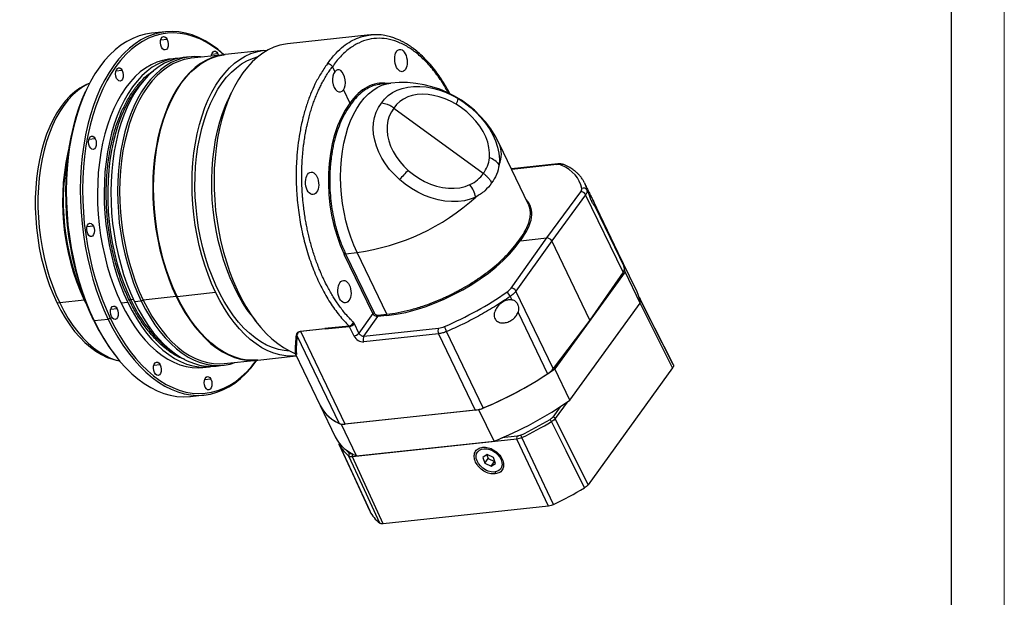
# Model space of a CAD drawing. Header units: millimetres. Extents: x 2152 to 3183, y 256 to 984.
# Tile 11 of 15: x 2954 to 3183, y 390 to 524. Entities that reach past the tile are written whole.
import ezdxf

# ---------------------------------------------------------------- set-up
doc = ezdxf.new("R2010")
doc.units = ezdxf.units.MM
doc.layers.add('图框_外框线', color=7, linetype='Continuous', lineweight=18)
doc.layers.add('标注线', color=7, linetype='Continuous')

# ---------------------------------------------------------------- blocks, each defined once
blk = doc.blocks.new('140000000DL1')
at = {"linetype": 'Continuous', "lineweight": 25}
for p, q in [((24.53, 70.11), (21.09, 69.74)), ((24.97, 68.25), (23.4, 68.08)), ((74.7, 69.34), (54.42, 67.16)), ((48.58, 65.53), (39.15, 64.52)), ((27.22, 63.61), (25.58, 63.44)), ((30.5, 63.97), (28.86, 63.79)), ((38.95, 64.5), (30.85, 63.63)), ((37.4, 64.72), (35.83, 64.55)), ((37.4, 64.72), (37.54, 64.35)), ((13.97, 60.63), (12.4, 60.46)), ((65.42, 61.54), (66, 60.33)), ((5.14, 55.78), (4.99, 55.48)), ((5.99, 57.52), (5.23, 57.17)), ((68.14, 55.87), (69.71, 52.61)), ((79.72, 57.53), (77.16, 57.26)), ((40.65, 55.12), (39.85, 53.38)), ((80.5, 51.41), (102.38, 35.45)), ((7.36, 43.89), (5.79, 43.72)), ((113.46, 27.83), (106.27, 42.76)), ((120.66, 37.73), (109.28, 36.51)), ((120.39, 37.56), (109.34, 36.37)), ((127.24, 32.98), (127.18, 33.07)), ((127.18, 33.05), (127.21, 32.97)), ((127.21, 32.97), (127.8, 31.32)), ((127.44, 32.56), (127.23, 32.99)), ((117.93, 19.6), (126.24, 30.92)), ((127.44, 30.2), (119.14, 18.88)), ((136.59, 11.2), (127.44, 30.2)), ((127.8, 31.32), (128.2, 30.49)), ((136.33, 14.08), (129.25, 28.79)), ((129.69, 27.39), (136.93, 12.35)), ((6.9, 22.52), (5.33, 22.35)), ((109.17, 7.31), (117.93, 19.6)), ((111.45, 18.9), (117.93, 19.6)), ((119.14, 18.88), (110.38, 6.59)), ((128.49, -0.56), (119.14, 18.88)), ((75.34, 1.06), (68.35, 15.59)), ((68.66, 15.75), (71.48, 16.06)), ((68.66, 15.75), (75.65, 1.22)), ((78.77, 0.92), (71.48, 16.06)), ((140.03, 6.39), (136.33, 14.08)), ((137.09, 11.34), (119.89, -12.46)), ((136.59, 11.2), (128.49, -0.56)), ((140.79, 3.64), (137.09, 11.34)), ((27.19, 5.26), (19.09, 4.39)), ((27.36, 5.36), (27.19, 5.26)), ((27.39, 5.29), (36.82, 6.3)), ((108.98, 5.29), (109.38, 4.47)), ((119.52, -12.41), (110.38, 6.59)), ((-2.06, 3.78), (-1.35, 3.71)), ((4.68, 4.36), (-1.35, 3.71)), ((4.68, 4.36), (5.51, 2.71)), ((4.88, 4.27), (4.96, 4.09)), ((4.89, 4.27), (4.88, 4.27)), ((15.34, 3.79), (13.7, 3.61)), ((16.71, 4.55), (16.03, 4.48)), ((18.62, 4.14), (16.98, 3.97)), ((19.09, 4.39), (18.62, 4.14)), ((123.59, -20.15), (140.79, 3.64)), ((148.85, -11.38), (140.74, 4.67)), ((148.75, -12.21), (140.77, 3.61)), ((12.72, 2.25), (11.15, 2.08)), ((45.5, 0.73), (46.66, -0.79)), ((75.34, 1.06), (71.92, -3.73)), ((73.13, -4.46), (76.55, 0.33)), ((76.55, 0.68), (78.77, 0.92)), ((78.76, 0.57), (76.55, 0.33)), ((110.88, 1.36), (118.11, -13.68)), ((6.94, -0.51), (7.1, -0.71)), ((10.55, -0.34), (7.1, -0.71)), ((11.04, -0.07), (10.55, -0.34)), ((69.52, -1.98), (63.58, -2.62)), ((63.62, -2.69), (69.57, -2.05)), ((69.57, -2.05), (70.7, -4.39)), ((71.92, -3.73), (70.8, -1.4)), ((128.49, -0.56), (119.52, -12.41)), ((56.75, -4.3), (67.1, -25.83)), ((57.63, -3.26), (63.58, -2.62)), ((63.62, -2.69), (57.68, -3.33)), ((68.57, -25.99), (57.68, -3.33)), ((91.41, -3.86), (73.11, -5.83)), ((73.13, -4.46), (91.43, -2.49)), ((91.41, -3.86), (100.41, -22.57)), ((102.38, -22.04), (93.38, -3.33)), ((11.89, -8.72), (12.09, -8.99)), ((47.19, -10.3), (56.58, -9.29)), ((56.3, -8.71), (62.43, -21.46)), ((12.48, -10.33), (13.3, -10.51)), ((23.26, -11.49), (21.69, -11.66)), ((33.7, -12.13), (35.34, -11.95)), ((36.98, -11.78), (38.62, -11.6)), ((38.89, -11.19), (46.98, -10.32)), ((123.59, -20.15), (119.89, -12.46)), ((148.75, -12.21), (128.04, -40.87)), ((35.69, -15.02), (34.12, -15.19)), ((30.65, -19.24), (34.09, -18.87)), ((62.43, -21.46), (66.13, -29.15)), ((122.89, -20.64), (120.01, -24.62)), ((101.31, -22.47), (67.67, -26.09)), ((100.41, -22.57), (68.57, -25.99)), ((105.01, -30.17), (101.31, -22.47)), ((121.22, -21.76), (119.41, -24.27)), ((71.37, -33.78), (67.67, -26.09)), ((128.04, -40.87), (120.01, -24.62)), ((67.12, -30.98), (67.11, -30.89)), ((67.11, -30.97), (74.57, -47.28)), ((110.63, -29.68), (70.31, -34.01)), ((71.37, -33.78), (105.01, -30.17)), ((110.64, -28.99), (106.88, -29.4)), ((118.38, -46.07), (110.63, -29.68)), ((70.39, -33.32), (70.33, -33.32)), ((102.44, -31.73), (102.23, -31.67)), ((103.31, -33.48), (102.26, -34.16)), ((103.27, -33.51), (103.58, -34.41)), ((104.85, -34.21), (103.31, -33.48)), ((105.92, -33.52), (106.1, -33.36)), ((77.86, -50.43), (70.31, -34.01)), ((102.26, -34.16), (102.74, -35.57)), ((102.74, -35.57), (103.58, -34.41)), ((102.74, -35.57), (104.28, -36.3)), ((103.58, -34.41), (105.12, -35.14)), ((104.28, -36.3), (105.12, -35.14)), ((104.28, -36.3), (105.33, -35.62)), ((105.33, -35.62), (104.85, -34.21)), ((105.12, -35.14), (105.16, -35.12)), ((101.66, -36.26), (101.63, -36.23)), ((101.75, -36.35), (101.78, -36.38)), ((103.02, -37.27), (103.05, -37.29)), ((105.29, -37.76), (105.27, -38.2)), ((118.38, -46.07), (77.86, -50.43))]:
    blk.add_line(p, q, dxfattribs=at)
at = {"color": 7, "linetype": 'Continuous', "lineweight": 25}
blk.add_line((148.85, -11.38), (148.92, -11.52), dxfattribs=at)
at = {"linetype": 'Continuous', "lineweight": 25, "flags": 128}
for points in [[(38.92, 64.49), (38.87, 64.54), (37.36, 65.82), (35.81, 66.95), (34.25, 67.92), (32.66, 68.72), (31.06, 69.35), (29.45, 69.81), (27.84, 70.09), (26.24, 70.2), (24.65, 70.13), (23.08, 69.88), (21.53, 69.46), (20.01, 68.87), (18.53, 68.11), (17.09, 67.18), (15.71, 66.08), (14.37, 64.83), (13.09, 63.42), (11.88, 61.86), (10.74, 60.16), (9.67, 58.32), (8.67, 56.36), (7.76, 54.27), (6.93, 52.07), (6.2, 49.76), (5.55, 47.36), (5, 44.87), (4.54, 42.31), (4.18, 39.68), (3.92, 37), (3.76, 34.27), (3.7, 31.51), (3.74, 28.72), (3.88, 25.92), (4.13, 23.12), (4.47, 20.33), (4.91, 17.57), (5.45, 14.83), (6.08, 12.13), (6.8, 9.49), (7.61, 6.91), (8.51, 4.41), (9.49, 1.99), (10.55, -0.34)], [(21.09, 69.74), (19.63, 69.51), (18.08, 69.09), (16.57, 68.5), (15.09, 67.74), (13.65, 66.81), (12.26, 65.71), (10.93, 64.46), (9.65, 63.05), (8.44, 61.49), (7.29, 59.79), (6.22, 57.95), (5.23, 55.99), (4.32, 53.9), (3.49, 51.7), (2.75, 49.39), (2.11, 46.99), (1.55, 44.5), (1.09, 41.94), (0.74, 39.31), (0.47, 36.63), (0.31, 33.9), (0.26, 31.14), (0.3, 28.35), (0.44, 25.55), (0.68, 22.75), (1.03, 19.96), (1.47, 17.2), (2, 14.46), (2.63, 11.76), (3.36, 9.12), (4.17, 6.54), (5.07, 4.04), (6.04, 1.62), (7.1, -0.71)], [(38.83, 64.48), (37.61, 65.5), (36.08, 66.62), (34.53, 67.58), (32.96, 68.37), (31.37, 68.99), (29.78, 69.45), (28.18, 69.73), (26.59, 69.83), (25.02, 69.76), (23.46, 69.52), (21.93, 69.11), (20.42, 68.52), (18.96, 67.76), (17.53, 66.84), (16.15, 65.76), (14.83, 64.51), (13.57, 63.12), (12.36, 61.57), (11.23, 59.89), (10.17, 58.06), (9.19, 56.12), (8.28, 54.05), (7.46, 51.86), (6.73, 49.58), (6.09, 47.2), (5.54, 44.74), (5.09, 42.2), (4.73, 39.59), (4.47, 36.93), (4.32, 34.23), (4.26, 31.49), (4.3, 28.73), (4.44, 25.96), (4.68, 23.18), (5.02, 20.42), (5.46, 17.67), (5.99, 14.96), (6.61, 12.29), (7.33, 9.67), (8.13, 7.12), (9.02, 4.64), (9.99, 2.24), (11.04, -0.07)], [(23.59, 66.33), (23.41, 66.85), (23.33, 67.42), (23.37, 67.97), (23.52, 68.44), (23.76, 68.77), (24.07, 68.93), (24.39, 68.88), (24.71, 68.65), (24.97, 68.25)], [(24.97, 68.25), (25.15, 67.73), (25.22, 67.17), (25.18, 66.61), (25.03, 66.14), (24.79, 65.81), (24.49, 65.66), (24.16, 65.7), (23.85, 65.94), (23.59, 66.33)], [(36.82, 6.3), (35.86, 8.43), (34.97, 10.65), (34.17, 12.95), (33.45, 15.33), (32.83, 17.76), (32.29, 20.24), (31.85, 22.76), (31.51, 25.31), (31.26, 27.86), (31.11, 30.42), (31.07, 32.97), (31.12, 35.5), (31.27, 37.99), (31.53, 40.43), (31.88, 42.82), (32.33, 45.14), (32.87, 47.38), (33.51, 49.52), (34.23, 51.57), (35.04, 53.51), (35.93, 55.34), (36.9, 57.03), (37.94, 58.59), (39.06, 60.01), (40.23, 61.28), (41.46, 62.39), (42.74, 63.35), (44.07, 64.14), (45.44, 64.76), (46.85, 65.22), (48.28, 65.49), (49.53, 65.6)], [(35.77, 64.16), (35.81, 64.44), (35.96, 64.91), (36.2, 65.24), (36.5, 65.39), (36.83, 65.35), (37.14, 65.11), (37.4, 64.72)], [(54.42, 67.16), (53.97, 67.11), (52.53, 66.81), (51.1, 66.34), (49.72, 65.7), (48.37, 64.88), (47.07, 63.91), (45.82, 62.77), (44.63, 61.48), (43.5, 60.04), (42.44, 58.46), (41.46, 56.74), (40.55, 54.89), (39.72, 52.93), (38.98, 50.85), (38.33, 48.68), (37.78, 46.41), (37.31, 44.06), (36.95, 41.64), (36.68, 39.17), (36.51, 36.64), (36.44, 34.08), (36.47, 31.5), (36.61, 28.91), (36.84, 26.31), (37.17, 23.72), (37.6, 21.16), (38.13, 18.63), (38.75, 16.15), (39.46, 13.73), (40.25, 11.37), (41.13, 9.09), (42.09, 6.91), (43.12, 4.82), (44.23, 2.84), (45.4, 0.98), (46.62, -0.75), (47.91, -2.35), (49.24, -3.81), (50.61, -5.11), (52.03, -6.27), (53.47, -7.26), (54.93, -8.09), (56.41, -8.75)], [(25.58, 63.44), (25.27, 63.4), (23.83, 63.12), (22.41, 62.66), (21.03, 62.03), (19.69, 61.23), (18.39, 60.27), (17.14, 59.14), (15.96, 57.86), (14.84, 56.43), (13.78, 54.85), (12.81, 53.14), (11.9, 51.3), (11.09, 49.34), (10.36, 47.27), (9.71, 45.1), (9.17, 42.84), (8.71, 40.5), (8.36, 38.09), (8.1, 35.62), (7.95, 33.1), (7.89, 30.55), (7.94, 27.98), (8.09, 25.4), (8.33, 22.81), (8.68, 20.24), (9.13, 17.7), (9.67, 15.19), (10.3, 12.73), (11.03, 10.34), (11.84, 8.01), (12.73, 5.77), (13.7, 3.61)], [(28.04, 63.67), (26.91, 63.58), (25.47, 63.3), (24.05, 62.84), (22.67, 62.21), (21.33, 61.41), (20.03, 60.45), (18.78, 59.32), (17.6, 58.04), (16.48, 56.61), (15.42, 55.03), (14.45, 53.32), (13.55, 51.48), (12.73, 49.52), (12, 47.45), (11.35, 45.28), (10.81, 43.02), (10.35, 40.67), (10, 38.26), (9.74, 35.79), (9.59, 33.28), (9.53, 30.73), (9.58, 28.16), (9.73, 25.57), (9.97, 22.99), (10.32, 20.42), (10.77, 17.88), (11.31, 15.37), (11.94, 12.91), (12.67, 10.51), (13.48, 8.19), (14.37, 5.94), (15.34, 3.79)], [(28.86, 63.79), (28.55, 63.75), (27.11, 63.47), (25.69, 63.02), (24.31, 62.39), (22.97, 61.59), (21.67, 60.62), (20.43, 59.5), (19.24, 58.21), (18.12, 56.78), (17.06, 55.21), (16.09, 53.49), (15.19, 51.65), (14.37, 49.69), (13.64, 47.62), (12.99, 45.45), (12.45, 43.19), (11.99, 40.85), (11.64, 38.44), (11.38, 35.97), (11.23, 33.45), (11.17, 30.9), (11.22, 28.33), (11.37, 25.75), (11.61, 23.17), (11.96, 20.6), (12.41, 18.05), (12.95, 15.55), (13.58, 13.09), (14.31, 10.69), (15.12, 8.36), (16.01, 6.12), (16.98, 3.97)], [(33.53, 63.92), (33.13, 63.97), (31.66, 64.04), (30.19, 63.93), (28.75, 63.65), (27.33, 63.19), (25.95, 62.56), (24.61, 61.76), (23.31, 60.8), (22.07, 59.67), (20.88, 58.39), (19.76, 56.96), (18.7, 55.38), (17.73, 53.67), (16.83, 51.83), (16.01, 49.87), (15.28, 47.8), (14.63, 45.63), (14.09, 43.37), (13.63, 41.03), (13.28, 38.62), (13.02, 36.15), (12.87, 33.63), (12.81, 31.08), (12.86, 28.51), (13.01, 25.92), (13.25, 23.34), (13.6, 20.77), (14.05, 18.23), (14.59, 15.72), (15.22, 13.26), (15.95, 10.87), (16.76, 8.54), (17.65, 6.29), (18.62, 4.14)], [(30.85, 63.63), (30.54, 63.59), (29.11, 63.31), (27.71, 62.86), (26.34, 62.24), (25.01, 61.45), (23.73, 60.49), (22.5, 59.38), (21.32, 58.11), (20.21, 56.69), (19.17, 55.13), (18.2, 53.43), (17.31, 51.61), (16.5, 49.67), (15.77, 47.62), (15.14, 45.47), (14.6, 43.23), (14.15, 40.91), (13.8, 38.53), (13.54, 36.08), (13.39, 33.59), (13.33, 31.07), (13.38, 28.52), (13.53, 25.96), (13.77, 23.4), (14.12, 20.86), (14.56, 18.34), (15.09, 15.86), (15.72, 13.42), (16.44, 11.05), (17.24, 8.75), (18.13, 6.52), (19.09, 4.39)], [(39.09, 64.51), (38.64, 64.46), (37.21, 64.18), (35.81, 63.73), (34.44, 63.11), (33.11, 62.32), (31.83, 61.36), (30.59, 60.24), (29.42, 58.98), (28.31, 57.56), (27.27, 56), (26.3, 54.3), (25.41, 52.48), (24.6, 50.54), (23.87, 48.49), (23.24, 46.34), (22.69, 44.1), (22.24, 41.78), (21.89, 39.4), (21.64, 36.95), (21.48, 34.46), (21.43, 31.94), (21.48, 29.39), (21.62, 26.83), (21.87, 24.27), (22.21, 21.73), (22.65, 19.21), (23.19, 16.73), (23.82, 14.29), (24.54, 11.92), (25.34, 9.62), (26.22, 7.39), (27.19, 5.26)], [(27.39, 5.29), (26.43, 7.42), (25.54, 9.64), (24.74, 11.94), (24.02, 14.32), (23.4, 16.75), (22.86, 19.23), (22.42, 21.75), (22.07, 24.29), (21.83, 26.85), (21.68, 29.41), (21.64, 31.96), (21.69, 34.48), (21.84, 36.97), (22.1, 39.42), (22.45, 41.8), (22.9, 44.12), (23.44, 46.36), (24.08, 48.51), (24.8, 50.56), (25.61, 52.5), (26.5, 54.32), (27.47, 56.02), (28.51, 57.58), (29.62, 59), (30.8, 60.27), (32.03, 61.38), (33.31, 62.34), (34.64, 63.13), (36.01, 63.75), (37.42, 64.2), (38.85, 64.48), (39.15, 64.52)], [(54.96, -8.11), (53.65, -8.01), (52.2, -7.72), (50.75, -7.27), (49.3, -6.64), (47.88, -5.84), (46.48, -4.88), (45.1, -3.75), (43.77, -2.47), (42.47, -1.05), (41.23, 0.52), (40.04, 2.23), (38.91, 4.06), (37.85, 6.01), (36.86, 8.07), (35.95, 10.22), (35.12, 12.46), (34.37, 14.78), (33.72, 17.16), (33.15, 19.6), (32.68, 22.07), (32.31, 24.58), (32.03, 27.1), (31.86, 29.63), (31.78, 32.15), (31.81, 34.66), (31.94, 37.13), (32.17, 39.55), (32.5, 41.92), (32.93, 44.23), (33.45, 46.45), (34.07, 48.59), (34.78, 50.62), (35.57, 52.55), (36.45, 54.36), (37.4, 56.04), (38.43, 57.58), (39.53, 58.98), (40.69, 60.23), (41.91, 61.32), (43.18, 62.25), (44.5, 63.02), (45.86, 63.61), (47.21, 64.03)], [(12.59, 58.71), (12.41, 59.23), (12.34, 59.79), (12.38, 60.35), (12.53, 60.82), (12.77, 61.15), (13.07, 61.3), (13.4, 61.26), (13.71, 61.02), (13.97, 60.63)], [(13.97, 60.63), (14.15, 60.11), (14.22, 59.54), (14.18, 58.99), (14.03, 58.52), (13.79, 58.19), (13.49, 58.03), (13.16, 58.08), (12.85, 58.31), (12.59, 58.71)], [(5.23, 57.17), (4.88, 57.01), (3.59, 56.28), (2.35, 55.39), (1.17, 54.34), (0.03, 53.13), (-1.03, 51.77), (-2.03, 50.27), (-2.96, 48.64), (-3.8, 46.87), (-4.57, 45), (-5.24, 43.01), (-5.83, 40.92), (-6.33, 38.75), (-6.73, 36.5), (-7.03, 34.19), (-7.23, 31.82), (-7.33, 29.42), (-7.33, 26.98), (-7.23, 24.53), (-7.04, 22.08), (-6.74, 19.63), (-6.34, 17.2), (-5.85, 14.81), (-5.26, 12.47), (-4.59, 10.18), (-3.83, 7.96), (-2.98, 5.82), (-2.06, 3.78)], [(5.99, 57.52), (5.64, 57.35), (4.34, 56.62), (3.09, 55.72), (1.9, 54.66), (0.76, 53.44), (-0.32, 52.08), (-1.32, 50.56), (-2.26, 48.92), (-3.11, 47.14), (-3.88, 45.25), (-4.56, 43.25), (-5.15, 41.14), (-5.65, 38.96), (-6.05, 36.69), (-6.36, 34.36), (-6.56, 31.97), (-6.67, 29.55), (-6.67, 27.09), (-6.57, 24.62), (-6.37, 22.15), (-6.07, 19.68), (-5.67, 17.24), (-5.17, 14.83), (-4.58, 12.47), (-3.9, 10.16), (-3.13, 7.93), (-2.28, 5.77), (-1.35, 3.71)], [(6.94, -0.51), (5.89, 1.8), (4.92, 4.2), (4.03, 6.68), (3.23, 9.23), (2.51, 11.85), (1.89, 14.52), (1.36, 17.23), (0.92, 19.98), (0.58, 22.74), (0.34, 25.52), (0.2, 28.29), (0.16, 31.05), (0.22, 33.79), (0.37, 36.49), (0.63, 39.15), (0.99, 41.76), (1.44, 44.3), (1.99, 46.76), (2.63, 49.14), (3.36, 51.42), (4.18, 53.61), (4.99, 55.48)], [(71.48, 16.06), (70.67, 17.87), (69.94, 19.78), (69.3, 21.76), (68.75, 23.81), (68.29, 25.91), (67.93, 28.05), (67.67, 30.21), (67.51, 32.38), (67.45, 34.55), (67.5, 36.69), (67.65, 38.79), (67.9, 40.84), (68.25, 42.83), (68.7, 44.74), (69.24, 46.56), (69.87, 48.27), (70.59, 49.87), (71.39, 51.34), (72.27, 52.67), (73.22, 53.86), (74.23, 54.9), (75.29, 55.77), (76.41, 56.48), (77.57, 57.01), (78.76, 57.37), (79.72, 57.53)], [(77.47, 52.64), (78.22, 53.61), (79.11, 54.47), (80.13, 55.2), (81.27, 55.79), (82.53, 56.25), (83.88, 56.56), (85.31, 56.72), (86.81, 56.73), (88.35, 56.59), (89.93, 56.3), (91.52, 55.87), (93.1, 55.29), (94.67, 54.58), (96.2, 53.74)], [(15.85, 53.74), (15.59, 53.3), (14.67, 51.53), (13.82, 49.64), (13.06, 47.63), (12.39, 45.52), (11.81, 43.31), (11.33, 41.01), (10.94, 38.64), (10.66, 36.21), (10.48, 33.73), (10.4, 31.21), (10.42, 28.66), (10.55, 26.1), (10.77, 23.54), (11.1, 20.99), (11.53, 18.47), (12.05, 15.98), (12.67, 13.53), (13.39, 11.15), (14.18, 8.84), (15.07, 6.61), (16.03, 4.48)], [(45.5, 0.73), (44.58, 2.01), (43.43, 3.79), (42.35, 5.68), (41.34, 7.69), (40.4, 9.8), (39.54, 11.99), (38.76, 14.27), (38.07, 16.62), (37.47, 19.02), (36.97, 21.47), (36.55, 23.95), (36.24, 26.46), (36.02, 28.97), (35.9, 31.49), (35.89, 33.99), (35.97, 36.46), (36.16, 38.9), (36.44, 41.28), (36.82, 43.61), (37.3, 45.86), (37.87, 48.03), (38.53, 50.1), (39.28, 52.07), (39.85, 53.38)], [(95.73, 52.38), (94.38, 53.11), (93.01, 53.72), (91.61, 54.2), (90.22, 54.54), (88.84, 54.75), (87.5, 54.81), (86.22, 54.73), (85, 54.5), (83.88, 54.14), (82.85, 53.64), (81.94, 53.01), (81.15, 52.27), (80.5, 51.41)], [(96.2, 53.74), (97.73, 52.75), (99.18, 51.63), (100.53, 50.42), (101.78, 49.12), (102.89, 47.74), (103.87, 46.31), (104.69, 44.85), (105.36, 43.36), (105.85, 41.87), (106.17, 40.39), (106.31, 38.94), (106.26, 37.55)], [(81.86, 33.91), (80.6, 35.12), (79.45, 36.4), (78.43, 37.76), (77.54, 39.17), (76.8, 40.61), (76.22, 42.08), (75.79, 43.55), (75.53, 45.01), (75.44, 46.44), (75.52, 47.83), (75.76, 49.15), (76.17, 50.41), (76.74, 51.57), (77.47, 52.64)], [(80.5, 51.41), (79.86, 50.48), (79.36, 49.45), (79.02, 48.34), (78.83, 47.16), (78.81, 45.93), (78.94, 44.67), (79.24, 43.38), (79.69, 42.09), (80.29, 40.81), (81.03, 39.56), (81.9, 38.36), (82.9, 37.22), (84, 36.15)], [(103.88, 39.26), (103.91, 40.49), (103.77, 41.77), (103.45, 43.08), (102.97, 44.4), (102.32, 45.71), (101.53, 47), (100.59, 48.23), (99.52, 49.4), (98.35, 50.5), (97.08, 51.49), (95.73, 52.38)], [(5.97, 41.97), (5.8, 42.49), (5.72, 43.06), (5.76, 43.61), (5.91, 44.08), (6.15, 44.41), (6.45, 44.57), (6.78, 44.52), (7.1, 44.29), (7.36, 43.89)], [(7.36, 43.89), (7.54, 43.37), (7.61, 42.81), (7.57, 42.25), (7.42, 41.78), (7.18, 41.45), (6.88, 41.3), (6.55, 41.34), (6.24, 41.57), (5.97, 41.97)], [(100.52, 29.61), (99.18, 29.09), (97.74, 28.73), (96.21, 28.53), (94.62, 28.5), (92.98, 28.64), (91.31, 28.94), (89.64, 29.41), (87.98, 30.03), (86.35, 30.8), (84.77, 31.71), (83.27, 32.75), (81.86, 33.91)], [(84, 36.15), (85.25, 35.14), (86.59, 34.23), (87.99, 33.46), (89.44, 32.81), (90.92, 32.32), (92.4, 31.98), (93.86, 31.8), (95.28, 31.78), (96.64, 31.92), (97.93, 32.22), (99.12, 32.67)], [(5.52, 20.61), (5.34, 21.12), (5.26, 21.69), (5.3, 22.24), (5.45, 22.71), (5.69, 23.05), (6, 23.2), (6.32, 23.16), (6.64, 22.92), (6.9, 22.52)], [(6.9, 22.52), (7.08, 22.01), (7.15, 21.44), (7.11, 20.89), (6.96, 20.42), (6.72, 20.08), (6.42, 19.93), (6.09, 19.97), (5.78, 20.21), (5.52, 20.61)], [(136.33, 14.08), (136.65, 13.31), (136.93, 12.35)], [(27.19, 5.26), (28.22, 3.24), (29.33, 1.32), (30.5, -0.48), (31.73, -2.15), (33.01, -3.68), (34.33, -5.07), (35.7, -6.31), (37.1, -7.39), (38.53, -8.31), (39.98, -9.07), (41.44, -9.66), (42.91, -10.08), (44.38, -10.32), (45.84, -10.39), (47.12, -10.31)], [(47.19, -10.3), (46.04, -10.37), (44.58, -10.3), (43.11, -10.06), (41.64, -9.64), (40.18, -9.05), (38.73, -8.29), (37.3, -7.37), (35.9, -6.29), (34.54, -5.05), (33.21, -3.66), (31.93, -2.13), (30.7, -0.46), (29.54, 1.34), (28.43, 3.26), (27.39, 5.29)], [(56.62, -9.29), (55.47, -9.36), (54.01, -9.29), (52.54, -9.04), (51.07, -8.62), (49.61, -8.04), (48.16, -7.28), (46.73, -6.36), (45.33, -5.27), (43.97, -4.03), (42.64, -2.64), (41.36, -1.11), (40.13, 0.56), (38.97, 2.35), (37.86, 4.27), (36.82, 6.3)], [(140.52, 5.08), (140.57, 4.99), (140.78, 4.59)], [(-2.06, 3.78), (-1.07, 1.83), (0, 0), (1.13, -1.71), (2.31, -3.29), (3.55, -4.73), (4.83, -6.03), (6.16, -7.18), (7.51, -8.16), (8.89, -8.99), (10.28, -9.65), (11.69, -10.13), (12.48, -10.33)], [(-1.35, 3.71), (-0.35, 1.75), (0.72, -0.1), (1.86, -1.82), (3.06, -3.41), (4.3, -4.87), (5.6, -6.17), (6.93, -7.33), (8.29, -8.32), (9.68, -9.15), (11.09, -9.82), (12.51, -10.31), (13.3, -10.51)], [(11.34, 0.34), (11.16, 0.85), (11.08, 1.42), (11.13, 1.97), (11.27, 2.44), (11.51, 2.78), (11.82, 2.93), (12.14, 2.89), (12.46, 2.65), (12.72, 2.25)], [(13.7, 3.61), (14.75, 1.57), (15.87, -0.37), (17.05, -2.19), (18.29, -3.87), (19.58, -5.42), (20.92, -6.82), (22.3, -8.07), (23.72, -9.17), (25.16, -10.1), (26.62, -10.86), (28.1, -11.46), (29.58, -11.88), (31.07, -12.13), (32.54, -12.2), (33.7, -12.13)], [(15.34, 3.79), (16.39, 1.74), (17.51, -0.19), (18.69, -2.01), (19.93, -3.69), (21.22, -5.24), (22.56, -6.65), (23.94, -7.9), (25.36, -8.99), (26.8, -9.92), (28.26, -10.69), (29.74, -11.28), (31.22, -11.7), (32.71, -11.95), (34.18, -12.02), (35.65, -11.91), (36.16, -11.84)], [(16.98, 3.97), (18.03, 1.92), (19.15, -0.02), (20.33, -1.83), (21.57, -3.52), (22.86, -5.07), (24.2, -6.47), (25.58, -7.72), (27, -8.81), (28.44, -9.75), (29.9, -10.51), (31.38, -11.11), (32.86, -11.53), (34.35, -11.77), (35.82, -11.84), (36.98, -11.78)], [(18.62, 4.14), (19.67, 2.09), (20.79, 0.16), (21.97, -1.66), (23.21, -3.34), (24.5, -4.89), (25.84, -6.29), (27.22, -7.54), (28.64, -8.64), (30.08, -9.57), (31.54, -10.33), (33.02, -10.93), (34.5, -11.35), (35.99, -11.6), (37.46, -11.67), (38.93, -11.56), (40.37, -11.28), (41.57, -10.91)], [(19.09, 4.39), (20.13, 2.37), (21.23, 0.45), (22.4, -1.35), (23.63, -3.02), (24.91, -4.55), (26.23, -5.94), (27.6, -7.18), (29, -8.26), (30.43, -9.18), (31.88, -9.94), (33.34, -10.53), (34.81, -10.95), (36.28, -11.19), (37.74, -11.26), (38.89, -11.19)], [(148.92, -11.52), (144.36, -2.5), (140.78, 4.59)], [(12.72, 2.25), (12.9, 1.74), (12.97, 1.17), (12.93, 0.62), (12.78, 0.15), (12.54, -0.19), (12.24, -0.34), (11.91, -0.3), (11.6, -0.06), (11.34, 0.34)], [(7.1, -0.71), (8.23, -2.93), (9.43, -5.04), (10.7, -7.04), (12.03, -8.9), (13.41, -10.63), (14.84, -12.22), (16.31, -13.67), (17.82, -14.95), (19.36, -16.08), (20.93, -17.05), (22.52, -17.85), (24.12, -18.48), (25.73, -18.94), (27.34, -19.22), (28.94, -19.33), (30.53, -19.26), (30.65, -19.24)], [(10.55, -0.34), (11.68, -2.56), (12.88, -4.67), (14.14, -6.67), (15.47, -8.53), (16.85, -10.26), (18.28, -11.85), (19.75, -13.3), (21.26, -14.58), (22.81, -15.71), (24.38, -16.68), (25.96, -17.48), (27.56, -18.11), (29.17, -18.57), (30.78, -18.85), (32.38, -18.96), (33.97, -18.89), (35.55, -18.64), (37.09, -18.22), (38.61, -17.63), (40.09, -16.87), (41.53, -15.94), (42.92, -14.84), (44.25, -13.59), (45.53, -12.18), (46.74, -10.62), (46.95, -10.33)], [(11.04, -0.07), (12.16, -2.27), (13.35, -4.37), (14.61, -6.34), (15.92, -8.19), (17.29, -9.91), (18.71, -11.48), (20.17, -12.91), (21.66, -14.19), (23.19, -15.31), (24.75, -16.27), (26.32, -17.06), (27.91, -17.68), (29.5, -18.14), (31.1, -18.42), (32.68, -18.52), (34.26, -18.45), (35.82, -18.21), (37.35, -17.8), (38.86, -17.21), (40.32, -16.45), (41.75, -15.53), (43.12, -14.45), (44.45, -13.2), (45.71, -11.81), (46.86, -10.34)], [(21.88, -13.4), (21.7, -12.89), (21.62, -12.32), (21.66, -11.77), (21.81, -11.3), (22.05, -10.97), (22.36, -10.81), (22.68, -10.86), (23, -11.09), (23.26, -11.49)], [(23.26, -11.49), (23.44, -12.01), (23.51, -12.57), (23.47, -13.13), (23.32, -13.6), (23.08, -13.93), (22.78, -14.08), (22.45, -14.04), (22.14, -13.8), (21.88, -13.4)], [(34.31, -16.94), (34.13, -16.42), (34.06, -15.86), (34.1, -15.3), (34.25, -14.83), (34.49, -14.5), (34.79, -14.35), (35.12, -14.39), (35.43, -14.62), (35.69, -15.02)], [(35.69, -15.02), (35.87, -15.54), (35.94, -16.11), (35.9, -16.66), (35.75, -17.13), (35.51, -17.46), (35.21, -17.62), (34.88, -17.57), (34.57, -17.34), (34.31, -16.94)], [(127.14, -41.64), (122.64, -32.54), (119.11, -25.39)], [(74.57, -47.28), (70.4, -38.15), (67.12, -30.98)], [(119.59, -45.71), (115.26, -36.52), (111.85, -29.31)], [(101.66, -36.26), (101.19, -35.67), (100.85, -35.04), (100.66, -34.4), (100.62, -33.79), (100.74, -33.23), (101.02, -32.76), (101.43, -32.39), (101.97, -32.15), (102.59, -32.04), (103.28, -32.08), (103.99, -32.26), (104.69, -32.57), (105.34, -33), (105.92, -33.52)], [(105.92, -33.52), (106.39, -34.11), (106.73, -34.74), (106.93, -35.38), (106.96, -35.99), (106.84, -36.55), (106.57, -37.02), (106.15, -37.39), (105.62, -37.63), (104.99, -37.74), (104.31, -37.7), (103.6, -37.52), (102.9, -37.21), (102.24, -36.78), (101.66, -36.26)], [(77.01, -50.28), (72.79, -41.08), (69.47, -33.86)]]:
    blk.add_lwpolyline(points, dxfattribs=at)
at = {"linetype": 'Continuous', "lineweight": 25}
for centre, radius, start, end in [((35.63, 42.23), 22.88, 136.0513, 149.8046), ((82.53, 31.34), 26.35, 25.6867, 96.1314), ((92.69, 54.18), 3.53, 329.2381, 352.813), ((56.6, 28.5), 57.26, 165.3912, 204.9416), ((57.6, 28.65), 58.09, 167.2406, 204.8177), ((100.21, 40.16), 6.6, 336.6517, 23.1363), ((102.34, 34.59), 4.91, 36.9746, 71.6741), ((120.72, 37.33), 0.402, 99.8803, 145.5244), ((121.96, 36.78), 0.819, 66.5297, 125.2774), ((115.35, 4.13), 44.82, 134.3896, 138.3602), ((92.93, 27.99), 7.76, 12.0352, 37.0916), ((126.92, 30.84), 1, 28.549, 114.4051), ((64.11, 69.74), 54.19, 277.8174, 312.2162), ((126.31, 29.67), 1.26, 25.1156, 93.2347), ((68.72, 15.27), 0.489, 97.1669, 138.8254), ((128.92, 10.54), 8.21, 5.5351, 25.5459), ((135.4, 12.17), 1.53, 320.5057, 6.5614), ((109.19, 5.98), 1.34, 27.3886, 90.9616), ((106.48, 4.1), 2.78, 25.5302, 53.5719), ((132.62, 2.85), 8.21, 5.5351, 25.5459), ((16.09, 4), 0.485, 97.0494, 139.6061), ((48.61, 19.51), 35.88, 204.7683, 224.1272), ((140.41, 4.39), 0.418, 27.0753, 63.1651), ((75.71, 0.73), 0.489, 97.1669, 138.8254), ((76.22, 0.51), 0.376, 332.003, 26.4162), ((78.43, 0.75), 0.376, 332.003, 26.4162), ((50.26, 19.99), 47.92, 205.324, 216.805), ((69.28, -0.66), 1.34, 280.3539, 342.8336), ((69.33, -0.11), 1.96, 277.1669, 318.8254), ((98.56, -0.64), 5.84, 194.3396, 207.4039), ((56.56, -4.48), 0.26, 41.4266, 78.7155), ((57.46, -3.43), 0.244, 24.798, 44.2368), ((63.4, -2.79), 0.244, 24.798, 44.2368), ((70.45, -2.45), 1.96, 277.1669, 318.8254), ((74.46, -5.16), 1.5, 152.003, 206.4162), ((92.76, -3.2), 1.5, 152.003, 206.4162), ((38.66, 10.27), 22.3, 224.8677, 236.2927), ((67.83, 61.87), 90.75, 291.6509, 305.0045), ((67.52, 62.53), 91.47, 292.3999, 303.5765), ((114.96, -8.76), 5.84, 302.637, 321.3097), ((70.75, -17.24), 9.33, 206.8779, 246.9941), ((71.12, -16.9), 9.81, 207.7076, 249.4388), ((71.53, 54.18), 90.75, 291.6509, 305.0045), ((99.51, -15.3), 7.33, 277.0461, 293.0537), ((68.13, -23.21), 2.81, 248.5479, 279.0387), ((72.17, 52.94), 90.66, 295.753, 300.9025), ((71.97, 53.36), 91.78, 295.753, 300.9025), ((117.37, -26.19), 1.91, 24.542, 44.5637), ((119.43, -24.91), 0.647, 26.9208, 92.1339), ((8.94, -78.76), 114.17, 25.6655, 25.9971), ((74.82, -24.59), 9.81, 207.7076, 249.4388), ((67.51, -30.81), 0.425, 164.0534, 204.075), ((74.73, -27.17), 8.51, 206.5554, 231.7763), ((111.29, -29.35), 0.743, 150.9147, 206.0423), ((75.38, -26.11), 9.1, 221.6774, 231.329), ((69.96, -33.67), 0.526, 119.5662, 201.4602), ((70.98, -33.68), 0.743, 150.9147, 206.0423), ((79.5, 37.71), 92.55, 295.6722, 300.9832), ((82.28, -43.5), 8.59, 206.1645, 232.1673)]:
    blk.add_arc(centre, radius, start, end, dxfattribs=at)
for centre, major_axis, ratio in [((82.21, 63.07), (-0.34, 2.73), 0.547112), ((60.46, 32.98), (-0.25, 2.74), 0.583675), ((68.38, 6.44), (-0.25, 2.74), 0.583675)]:
    blk.add_ellipse(centre, major_axis=major_axis, ratio=ratio, dxfattribs=at)
for centre, major_axis, ratio, start_param, end_param in [((67.07, 58.1), (-0.25, 2.74), 0.583675, 0.571011, 3.712604), ((67.07, 58.1), (-0.34, 2.73), 0.547112, 3.693463, 6.835056), ((80.07, 31.07), (-3.27, 26.4), 0.547112, 6.137956, 6.83481), ((80.07, 31.08), (-2.38, 26.49), 0.583675, 0.571257, 2.141807), ((74.08, 56.2), (28.56, -20.41), 0.424012, 6.253971, 6.522926), ((119.1, 35.88), (2.73, 1.25), 0.420281, 0.345481, 0.897721), ((89.65, 16.57), (36.36, 16.69), 0.420281, 6.189157, 6.628666), ((73.97, 56.05), (28.1, -21.04), 0.446162, 6.0485, 6.317455), ((123.74, 30.61), (2.73, 1.25), 0.420281, 5.63629, 6.189157), ((89.64, 16.55), (24.17, 11.1), 0.420281, 5.610357, 6.426827), ((118.32, 18.79), (0.81, -0.586), 0.698865, 0.911617, 2.481728), ((89.64, 16.56), (23.75, 11.98), 0.456843, 4.023205, 5.593756), ((106.74, 7.1), (2.68, 1.35), 0.456843, 5.014955, 5.567822), ((89.63, 16.54), (35.72, 18.01), 0.456843, 4.575446, 5.014955), ((70.25, -2.13), (-0.11, 1.25), 0.583675, 5.2834, 5.68709), ((92.66, -0.69), (2.68, 1.35), 0.456843, 4.023205, 4.575446), ((72.34, -4.21), (1.62, -1.17), 0.698865, 4.053209, 5.623321)]:
    blk.add_ellipse(centre, major_axis=major_axis, ratio=ratio, start_param=start_param, end_param=end_param, dxfattribs=at)
for points, knots in [([(64.21, 62.26), (64.76, 63.02), (65.86, 64.49), (67.65, 66.22), (69.47, 67.56), (71.3, 68.5), (73.04, 69.1), (74.18, 69.26), (74.7, 69.33)], [0, 0, 0, 0, 0.18848, 0.369366, 0.542655, 0.708347, 0.866441, 1, 1, 1, 1]), ([(93.91, 55.01), (93.82, 55.18), (93.11, 56.59), (91.59, 58.87), (89.38, 61.76), (87.02, 64.15), (84.57, 66.07), (82.03, 67.46), (79.44, 68.32), (76.84, 68.61), (74.3, 68.33), (71.84, 67.46), (69.52, 66.03), (67.34, 64.11), (66.06, 62.4), (65.42, 61.54)], [0, 0, 0, 0, 0.011624, 0.094392, 0.175622, 0.256854, 0.338152, 0.419458, 0.502357, 0.585257, 0.668225, 0.751198, 0.834103, 0.917013, 1, 1, 1, 1]), ([(74.7, 69.33), (74.77, 69.35), (74.84, 69.36), (74.92, 69.36), (74.93, 69.36)], [0, 0, 0, 0, 0.865479, 1, 1, 1, 1]), ([(94.26, 54.84), (94.22, 54.93), (93.81, 55.73), (93, 57.11), (91.87, 58.89), (90.69, 60.53), (89.46, 62.05), (88.14, 63.5), (86.82, 64.76), (85.53, 65.83), (84.37, 66.66), (83.37, 67.28), (82.49, 67.76), (81.65, 68.16), (80.7, 68.55), (79.56, 68.93), (78.15, 69.25), (76.58, 69.45), (75.49, 69.38), (74.94, 69.35)], [0, 0, 0, 0, 0.00893, 0.084026, 0.152668, 0.216443, 0.289464, 0.356959, 0.429841, 0.495548, 0.552483, 0.603146, 0.641075, 0.680969, 0.724127, 0.778119, 0.844191, 0.922349, 1, 1, 1, 1]), ([(13.9, 50.72), (14.35, 51.66), (15.24, 53.52), (16.8, 55.93), (18.52, 58.02), (20.12, 59.58), (21.2, 60.27), (21.61, 60.54)], [0, 0, 0, 0, 0.218096, 0.433582, 0.64906, 0.867153, 1, 1, 1, 1]), ([(64.21, 62.26), (63.63, 61.45), (62.54, 59.91), (61.19, 57.38), (60.23, 55.22), (59.57, 53.49), (59.12, 52.18), (58.71, 50.86), (58.3, 49.37), (57.79, 47.26), (57.28, 44.58), (56.86, 41.46), (56.58, 37.88), (56.5, 33.88), (56.69, 30.09), (57, 27.05), (57.33, 24.66), (57.74, 22.3), (58.41, 19.22), (59.44, 15.47), (60.97, 11.23), (62.77, 7.3), (64.82, 3.75), (67.06, 0.59), (68.7, -1.13), (69.52, -1.98)], [0, 0, 0, 0, 0.052634, 0.099981, 0.142039, 0.164738, 0.185531, 0.20442, 0.226217, 0.253543, 0.298001, 0.341115, 0.382885, 0.443001, 0.500096, 0.531798, 0.563441, 0.595023, 0.626546, 0.689382, 0.75198, 0.81434, 0.876463, 0.938349, 1, 1, 1, 1]), ([(70.56, -1.06), (70.38, -0.87), (69.91, -0.41), (69.11, 0.45), (68.22, 1.5), (67.37, 2.6), (66.64, 3.64), (65.94, 4.68), (65.27, 5.77), (64.61, 6.93), (63.9, 8.27), (63.23, 9.65), (62.65, 10.94), (62.16, 12.11), (61.69, 13.32), (61.2, 14.7), (60.74, 16.1), (60.31, 17.53), (59.92, 18.98), (59.57, 20.38), (59.28, 21.73), (59.02, 23.02), (58.78, 24.4), (58.55, 25.89), (58.36, 27.35), (58.23, 28.58), (58.12, 29.79), (58.03, 31.12), (57.96, 32.66), (57.92, 34.21), (57.93, 35.74), (57.97, 37.27), (58.04, 38.72), (58.15, 40.08), (58.27, 41.36), (58.43, 42.71), (58.64, 44.15), (58.88, 45.52), (59.1, 46.65), (59.34, 47.73), (59.63, 48.91), (59.99, 50.25), (60.4, 51.56), (60.83, 52.84), (61.3, 54.08), (61.78, 55.24), (62.28, 56.32), (62.78, 57.33), (63.34, 58.38), (63.98, 59.48), (64.56, 60.36), (64.99, 60.97), (65.22, 61.29), (65.36, 61.47), (65.42, 61.54)], [0, 0, 0, 0, 0.014407, 0.03564, 0.062492, 0.085166, 0.10581, 0.124985, 0.145823, 0.166641, 0.187475, 0.215121, 0.235523, 0.249965, 0.270803, 0.291622, 0.312456, 0.333295, 0.354114, 0.374949, 0.392813, 0.410659, 0.42851, 0.449832, 0.471766, 0.487882, 0.49994, 0.52078, 0.541601, 0.562439, 0.58328, 0.604102, 0.62494, 0.642806, 0.660655, 0.678509, 0.700068, 0.722273, 0.738276, 0.749951, 0.770794, 0.791619, 0.812459, 0.833304, 0.854128, 0.874969, 0.893731, 0.912475, 0.931225, 0.954405, 0.97841, 0.987249, 0.994988, 1, 1, 1, 1]), ([(65.42, 61.54), (65.38, 61.61), (65.29, 61.77), (65.09, 61.97), (64.86, 62.12), (64.65, 62.21), (64.42, 62.27), (64.28, 62.27), (64.21, 62.26)], [0, 0, 0, 0, 0.158541, 0.384857, 0.523736, 0.676132, 0.837036, 1, 1, 1, 1]), ([(77.16, 57.23), (76.66, 57.16), (75.67, 57.02), (74.23, 56.4), (72.79, 55.5), (71.35, 54.21), (70.47, 53.04), (70.01, 52.43)], [0, 0, 0, 0, 0.188004, 0.370057, 0.566076, 0.776058, 1, 1, 1, 1]), ([(15.72, 4.31), (15.23, 5.38), (14.25, 7.53), (13, 11.09), (11.91, 14.9), (11.04, 18.96), (10.41, 23.2), (10.07, 27.53), (10.01, 31.87), (10.25, 36.13), (10.78, 40.22), (11.58, 44.05), (12.6, 47.59), (13.47, 49.69), (13.9, 50.72)], [0, 0, 0, 0, 0.076851, 0.154631, 0.235851, 0.319201, 0.404237, 0.490458, 0.577318, 0.664174, 0.750393, 0.835429, 0.918779, 1, 1, 1, 1]), ([(70.01, 52.43), (69.54, 51.76), (68.63, 50.45), (67.51, 48.19), (66.62, 45.89), (66.03, 43.89), (65.65, 42.25), (65.4, 40.99), (65.2, 39.76), (65.05, 38.58), (64.93, 37.45), (64.85, 36.38), (64.77, 34.79), (64.76, 32.66), (64.9, 29.99), (65.2, 27.36), (65.69, 24.53), (66.42, 21.56), (67.42, 18.5), (68.25, 16.66), (68.66, 15.75)], [0, 0, 0, 0, 0.079959, 0.154934, 0.224924, 0.289927, 0.324842, 0.358127, 0.389782, 0.419807, 0.448202, 0.474967, 0.500103, 0.565598, 0.630235, 0.694016, 0.75694, 0.83948, 0.9205, 1, 1, 1, 1]), ([(69.71, 52.61), (69.73, 52.59), (69.75, 52.55), (69.8, 52.5), (69.83, 52.48), (69.84, 52.47), (69.85, 52.47), (69.86, 52.46), (69.89, 52.45), (69.95, 52.43), (69.99, 52.43), (70.01, 52.43)], [0, 0, 0, 0, 0.23976, 0.368347, 0.499326, 0.500372, 0.509511, 0.535687, 0.635464, 0.794583, 1, 1, 1, 1]), ([(80.5, 51.41), (80.24, 51.58), (79.73, 51.93), (78.7, 52.4), (77.95, 52.55), (77.47, 52.64)], [0, 0, 0, 0, 0.277625, 0.537091, 1, 1, 1, 1]), ([(106.26, 37.55), (106.1, 36.73), (105.78, 35.09), (104.87, 33.75), (104.42, 33.08)], [0, 0, 0, 0, 0.504602, 1, 1, 1, 1]), ([(122.1, 37.58), (121.88, 37.65), (121.45, 37.79), (120.91, 37.75), (120.65, 37.73)], [0, 0, 0, 0, 0.517101, 1, 1, 1, 1]), ([(127.1, 33.22), (126.97, 33.46), (126.7, 33.96), (126.21, 34.61), (125.71, 35.18), (125.17, 35.7), (124.46, 36.27), (123.51, 36.92), (122.72, 37.32), (122.28, 37.53)], [0, 0, 0, 0, 0.125897, 0.267205, 0.380103, 0.490053, 0.629985, 0.799985, 1, 1, 1, 1]), ([(102.38, 35.45), (102.64, 35.25), (103.12, 34.87), (103.69, 34.23), (104.12, 33.63), (104.32, 33.25), (104.42, 33.08)], [0, 0, 0, 0, 0.296918, 0.565153, 0.80016, 1, 1, 1, 1]), ([(104.42, 33.08), (103.9, 32.4), (102.85, 31.04), (101.3, 30.09), (100.52, 29.61)], [0, 0, 0, 0, 0.495398, 1, 1, 1, 1]), ([(128.19, 30.52), (128.12, 30.7), (127.98, 31.08), (127.75, 31.71), (127.54, 32.28), (127.41, 32.62), (127.43, 32.56), (127.44, 32.55)], [0, 0, 0, 0, 0.148564, 0.302262, 0.603504, 0.904333, 1, 1, 1, 1]), ([(127.46, 32.49), (127.48, 32.44), (127.53, 32.32), (127.67, 32.01), (127.85, 31.61), (128.09, 31.12), (128.35, 30.59), (128.72, 29.86), (129.15, 29.02), (129.53, 28.2), (129.77, 27.62), (129.85, 27.28), (129.75, 27.35), (129.69, 27.39)], [0, 0, 0, 0, 0.063791, 0.126202, 0.189919, 0.250613, 0.311257, 0.375446, 0.501303, 0.626583, 0.751462, 0.875999, 1, 1, 1, 1]), ([(128.2, 30.49), (128.2, 30.5), (128.19, 30.51), (128.19, 30.52), (128.19, 30.52)], [0, 0, 0, 0, 0.560015, 1, 1, 1, 1]), ([(129.69, 27.39), (129.65, 27.43), (129.57, 27.52), (129.37, 27.78), (129.16, 28.11), (128.94, 28.51), (128.74, 28.98), (128.55, 29.49), (128.37, 30.01), (128.26, 30.33), (128.2, 30.49)], [0, 0, 0, 0, 0.123695, 0.250197, 0.376264, 0.500009, 0.623686, 0.749445, 0.875885, 1, 1, 1, 1]), ([(111.15, 19.08), (111.59, 19.69), (112.44, 20.88), (113.27, 22.54), (113.77, 24.01), (113.93, 25.14), (113.93, 25.97), (113.87, 26.57), (113.74, 27.11), (113.6, 27.53), (113.48, 27.75), (113.45, 27.82)], [0, 0, 0, 0, 0.184501, 0.357501, 0.518998, 0.66899, 0.749554, 0.826357, 0.899399, 0.96868, 1, 1, 1, 1]), ([(78.77, 0.92), (79.68, 1.04), (81.53, 1.28), (84.51, 1.96), (87.34, 2.81), (89.99, 3.77), (91.92, 4.57), (93.36, 5.23), (94.33, 5.69), (95.29, 6.17), (96.25, 6.67), (97.62, 7.43), (99.48, 8.52), (101.85, 10.08), (104.1, 11.76), (106.16, 13.49), (107.99, 15.23), (109.73, 17.12), (110.66, 18.41), (111.15, 19.08)], [0, 0, 0, 0, 0.079502, 0.160524, 0.243068, 0.305994, 0.369778, 0.395541, 0.421441, 0.447479, 0.473653, 0.499966, 0.561131, 0.631163, 0.710057, 0.775063, 0.845057, 0.920036, 1, 1, 1, 1]), ([(111.15, 19.08), (111.16, 19.06), (111.18, 19.02), (111.23, 18.98), (111.26, 18.96), (111.27, 18.95), (111.27, 18.95), (111.28, 18.94), (111.29, 18.94), (111.32, 18.92), (111.38, 18.9), (111.42, 18.9), (111.45, 18.9)], [0, 0, 0, 0, 0.205415, 0.364533, 0.464311, 0.490488, 0.497581, 0.499627, 0.500674, 0.631638, 0.76022, 1, 1, 1, 1]), ([(108.98, 5.29), (107.71, 4.43), (105.2, 2.75), (101.24, 0.46), (97.31, -1.58), (94.67, -2.75), (93.38, -3.33)], [0, 0, 0, 0, 0.263414, 0.517886, 0.763414, 1, 1, 1, 1]), ([(21.07, -4.06), (20.4, -3.23), (19.08, -1.59), (17.29, 1.23), (16.24, 3.29), (15.72, 4.31)], [0, 0, 0, 0, 0.344366, 0.674152, 1, 1, 1, 1]), ([(109.35, 4.47), (109, 4.47), (108.2, 4.47), (107.02, 3.88), (105.93, 2.98), (105.49, 2.2), (105.27, 1.8)], [0, 0, 0, 0, 0.220826, 0.499971, 0.748371, 1, 1, 1, 1]), ([(109.38, 4.47), (109.38, 4.47), (109.37, 4.47), (109.36, 4.47), (109.35, 4.47)], [0, 0, 0, 0, 0.560015, 1, 1, 1, 1]), ([(109.38, 4.47), (109.53, 4.43), (109.84, 4.37), (110.22, 4.13), (110.54, 3.81), (110.79, 3.41), (110.96, 2.94), (111.04, 2.42), (111.03, 1.88), (110.93, 1.53), (110.88, 1.36)], [0, 0, 0, 0, 0.124089, 0.250554, 0.376234, 0.499988, 0.623656, 0.749802, 0.87628, 1, 1, 1, 1]), ([(140.78, 4.59), (140.81, 4.49), (140.86, 4.29), (140.7, 4.02), (140.62, 3.89)], [0, 0, 0, 0, 0.5, 1, 1, 1, 1]), ([(76.55, 0.33), (76.44, 0.34), (76.21, 0.34), (75.85, 0.5), (75.53, 0.74), (75.4, 0.95), (75.34, 1.06)], [0, 0, 0, 0, 0.250012, 0.5, 0.749988, 1, 1, 1, 1]), ([(75.65, 1.22), (75.7, 1.14), (75.79, 0.98), (76.03, 0.8), (76.3, 0.68), (76.47, 0.68), (76.55, 0.68)], [0, 0, 0, 0, 0.250023, 0.5, 0.749977, 1, 1, 1, 1]), ([(105.27, 1.8), (105.2, 1.6), (105.05, 1.2), (105, 0.6), (105.09, 0.06), (105.31, -0.38), (105.64, -0.74), (106.08, -1.01), (106.63, -1.18), (107.41, -1.24), (108.38, -1.05), (109.45, -0.51), (110.36, 0.31), (110.71, 1.03), (110.88, 1.36)], [0, 0, 0, 0, 0.070066, 0.134279, 0.193946, 0.250693, 0.304135, 0.363149, 0.428759, 0.501714, 0.626875, 0.751634, 0.885434, 1, 1, 1, 1]), ([(69.52, -1.98), (69.53, -1.99), (69.55, -2.01), (69.57, -2.04), (69.57, -2.05)], [0, 0, 0, 0, 0.503607, 1, 1, 1, 1]), ([(29.3, -10.17), (28.86, -10.01), (27.6, -9.56), (25.57, -8.28), (23.24, -6.44), (21.79, -4.85), (21.07, -4.06)], [0, 0, 0, 0, 0.150458, 0.438147, 0.721886, 1, 1, 1, 1]), ([(56.41, -8.75), (56.4, -8.63), (56.38, -8.35), (56.38, -7.99), (56.38, -7.71), (56.39, -7.55), (56.39, -7.39), (56.4, -7.22), (56.41, -7.03), (56.41, -6.86), (56.43, -6.66), (56.44, -6.46), (56.45, -6.21), (56.47, -5.94), (56.51, -5.49), (56.55, -4.93), (56.59, -4.44), (56.61, -4.22)], [0, 0, 0, 0, 0.121253, 0.257082, 0.295068, 0.334055, 0.374043, 0.415031, 0.457021, 0.500012, 0.531557, 0.583667, 0.629833, 0.685139, 0.749584, 0.888466, 1, 1, 1, 1]), ([(56.75, -4.3), (56.71, -4.94), (56.62, -6.21), (56.54, -7.76), (56.59, -8.53), (56.62, -8.92)], [0, 0, 0, 0, 0.328193, 0.661198, 1, 1, 1, 1]), ([(56.61, -4.22), (56.65, -4.02), (56.71, -3.71), (57.1, -3.37), (57.45, -3.3), (57.63, -3.26)], [0, 0, 0, 0, 0.499574, 0.750833, 1, 1, 1, 1]), ([(57.68, -3.33), (57.52, -3.36), (57.18, -3.43), (56.83, -3.78), (56.78, -4.1), (56.75, -4.3)], [0, 0, 0, 0, 0.232197, 0.500319, 1, 1, 1, 1]), ([(71.92, -3.73), (71.99, -3.84), (72.11, -4.05), (72.43, -4.3), (72.79, -4.46), (73.02, -4.46), (73.13, -4.46)], [0, 0, 0, 0, 0.250087, 0.5, 0.749913, 1, 1, 1, 1]), ([(93.38, -3.33), (93.03, -3.46), (92.35, -3.72), (91.72, -3.82), (91.41, -3.86)], [0, 0, 0, 0, 0.506519, 1, 1, 1, 1]), ([(56.53, -8.82), (56.52, -8.81), (56.5, -8.8), (56.46, -8.77), (56.43, -8.76), (56.41, -8.75)], [0, 0, 0, 0, 0.226127, 0.488161, 1, 1, 1, 1]), ([(56.53, -8.82), (56.55, -8.84), (56.59, -8.86), (56.61, -8.9), (56.62, -8.92)], [0, 0, 0, 0, 0.499213, 1, 1, 1, 1]), ([(119.41, -24.27), (119.31, -24.38), (119.18, -24.53), (118.93, -24.73), (118.8, -24.8), (118.73, -24.85)], [0, 0, 0, 0, 0.55806, 0.757715, 1, 1, 1, 1]), ([(120.01, -24.62), (119.89, -24.76), (119.67, -25.03), (119.3, -25.27), (119.11, -25.39)], [0, 0, 0, 0, 0.5, 1, 1, 1, 1]), ([(111.56, -28.71), (111.39, -28.79), (111.15, -28.89), (110.84, -28.96), (110.71, -28.98), (110.64, -28.99)], [0, 0, 0, 0, 0.55806, 0.757715, 1, 1, 1, 1]), ([(67.05, -30.59), (67.05, -30.62), (67.04, -30.73), (67.07, -30.83), (67.09, -30.9)], [0, 0, 0, 0, 0.264028, 1, 1, 1, 1]), ([(111.85, -29.31), (111.64, -29.4), (111.22, -29.58), (110.82, -29.65), (110.63, -29.68)], [0, 0, 0, 0, 0.5, 1, 1, 1, 1]), ([(70.33, -33.32), (70.18, -33.33), (69.98, -33.33), (69.79, -33.27), (69.73, -33.23), (69.7, -33.21)], [0, 0, 0, 0, 0.55806, 0.757715, 1, 1, 1, 1]), ([(105.27, -38.2), (104.82, -38.2), (103.92, -38.19), (102.48, -37.56), (101.25, -36.55), (100.4, -35.3), (100.06, -33.99), (100.28, -32.83), (101.02, -31.96), (101.82, -31.77), (102.23, -31.67)], [0, 0, 0, 0, 0.124991, 0.249988, 0.374991, 0.5, 0.625009, 0.750012, 0.875009, 1, 1, 1, 1]), ([(102.23, -31.67), (102.68, -31.68), (103.58, -31.68), (105.02, -32.32), (106.25, -33.32), (107.1, -34.58), (107.45, -35.89), (107.22, -37.05), (106.49, -37.92), (105.68, -38.11), (105.27, -38.2)], [0, 0, 0, 0, 0.124991, 0.249988, 0.374991, 0.5, 0.625009, 0.750012, 0.875009, 1, 1, 1, 1]), ([(70.31, -34.01), (70.13, -34.02), (69.77, -34.03), (69.57, -33.92), (69.47, -33.86)], [0, 0, 0, 0, 0.5, 1, 1, 1, 1]), ([(128.04, -40.87), (127.92, -41), (127.7, -41.27), (127.33, -41.51), (127.14, -41.64)], [0, 0, 0, 0, 0.500072, 1, 1, 1, 1]), ([(119.59, -45.71), (119.38, -45.8), (118.96, -45.98), (118.57, -46.04), (118.38, -46.07)], [0, 0, 0, 0, 0.500072, 1, 1, 1, 1]), ([(77.86, -50.43), (77.68, -50.44), (77.32, -50.45), (77.12, -50.34), (77.01, -50.28)], [0, 0, 0, 0, 0.500072, 1, 1, 1, 1])]:
    blk.add_open_spline(points, degree=3, knots=knots, dxfattribs=at)
for points in [[(127.8, 31.32), (127.81, 31.15), (127.83, 30.82), (127.57, 30.41), (127.44, 30.2)], [(110.38, 6.59), (110.19, 6.37), (109.83, 5.92), (109.27, 5.5), (108.98, 5.29)]]:
    blk.add_open_spline(points, degree=3, dxfattribs=at)
at = {"color": 7, "linetype": 'Continuous', "lineweight": 25}
blk.add_open_spline([(148.92, -11.52), (148.94, -11.62), (148.99, -11.82), (148.83, -12.08), (148.75, -12.21)], degree=3, knots=[0, 0, 0, 0, 0.500072, 1, 1, 1, 1], dxfattribs=at)

msp = doc.modelspace()

# ---------------------------------------------------------------- linework, layer by layer
at = {"layer": '图框_外框线', "color": 3}
msp.add_lwpolyline([(2152.539, 255.53), (3182.914, 255.53), (3182.914, 984.152), (2152.539, 984.152)], close=True, dxfattribs=at)
at = {"layer": '图框_外框线', "color": 3, "lineweight": 25}
msp.add_lwpolyline([(2213.871, 267.796), (3170.648, 267.796), (3170.648, 971.886), (2213.871, 971.886)], close=True, dxfattribs=at)

# ---------------------------------------------------------------- block references
at = {"layer": '标注线', "lineweight": 30, "xscale": 0.95, "yscale": 0.95, "zscale": 0.95}
msp.add_blockref('140000000DL1', (2964.452, 454.997), dxfattribs=at)

doc.saveas('drawing.dxf')
